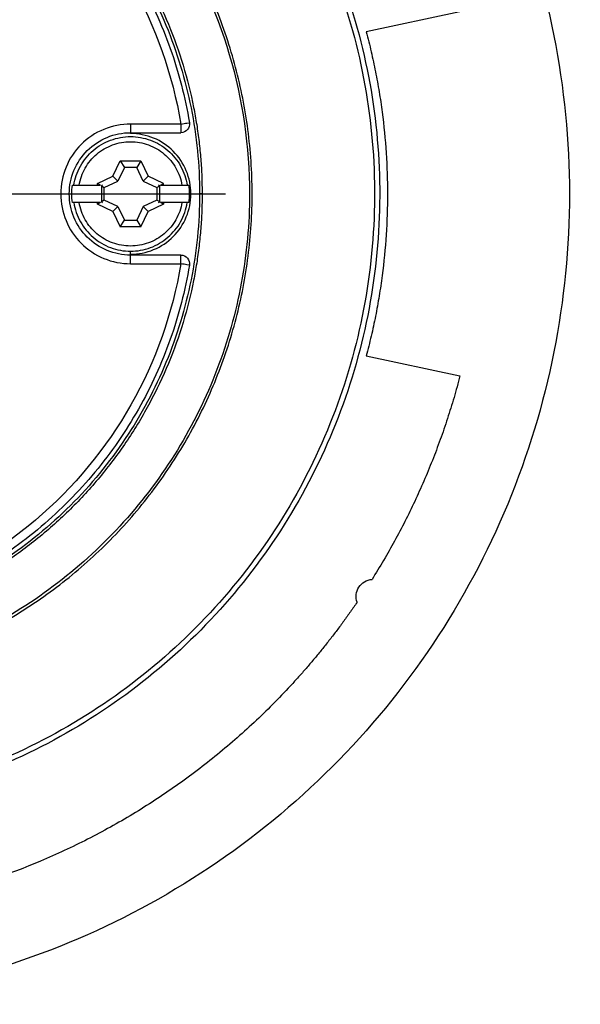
# Model space of a CAD drawing. Header units: inches. Extents: x 0 to 33, y 0 to 25.5.
# Tile 4 of 23: x 4.1 to 5.4, y 11.5 to 13.7. Entities that reach past the tile are written whole.
import ezdxf

# ---------------------------------------------------------------- set-up
doc = ezdxf.new("R2010")
doc.units = ezdxf.units.IN
doc.header["$LTSCALE"] = 3
doc.header["$MEASUREMENT"] = 0
doc.linetypes.add('SLD-Center', pattern=[0.75, 0.6, -0.05, 0.05, -0.05])
doc.linetypes.add('SLD-Solid', pattern=[0])
doc.layers.add('CENTER', color=40, linetype='SLD-Center')
doc.layers.add('DIMENSIONS', color=140, linetype='SLD-Solid', lineweight=25)
doc.styles.add('SLDTEXTSTYLE0', font='GOTHIC.TTF', dxfattribs={"width": 0.913})
doc.dimstyles.new('SLDDIMSTYLE0', dxfattribs={"dimtxt": 0.375, "dimasz": 0.45, "dimexe": 0, "dimexo": 0.0625, "dimgap": 0.09375, "dimtad": 0, "dimtih": 1, "dimtoh": 1, "dimrnd": 1e-09, "dimzin": 4, "dimdsep": 46, "dimtxsty": 'SLDTEXTSTYLE0', "dimsah": 1, "dimcen": 0, "dimadec": 0, "dimazin": 1, "dimtfac": 1, "dimtofl": 0, "dimtmove": 0, "dimatfit": 3, "dimfxl": 0, "dimfrac": 2, "dimtolj": 1, "dimtzin": 12, "dimarcsym": 0})

# ---------------------------------------------------------------- blocks, each defined once
blk = doc.blocks.new('_D')
at = {"layer": 'DIMENSIONS'}
for p, q in [((4.7481, 14.7359), (5.8381, 15.9855)), ((5.8381, 15.9855), (6.5881, 15.9855)), ((6.8708, 15.9855), (6.7566, 15.9855)), ((6.7566, 15.9855), (6.7566, 15.3902)), ((7.8406, 15.9855), (7.9549, 15.9855)), ((7.9549, 15.9855), (7.9549, 15.3902)), ((6.7566, 15.3902), (6.8708, 15.3902)), ((7.9549, 15.3902), (7.8406, 15.3902))]:
    blk.add_line(p, q, dxfattribs=at)
blk.add_solid([(4.7481, 14.7359), (5.1117, 15.0159), (4.9761, 15.1342)], dxfattribs=at)
at = {"layer": 'DIMENSIONS', "char_height": 0.375, "attachment_point": 1, "style": 'SLDTEXTSTYLE0'}
for s, insert in [('%%c', (6.5881, 16.5407)), ('3.70', (7.1536, 16.5407)), ('94.0', (6.8708, 15.8692))]:
    blk.add_mtext(s, dxfattribs=dict(at, insert=insert))
blk = doc.blocks.new('SW_CENTERMARKSYMBOL_0')
at = {"layer": 'CENTER', "color": 0}
for p, q in [((0, 0.2), (0, 1.0654)), ((0, 0), (0, 0.1)), ((-0.2, 0), (-1.0654, 0)), ((0, 0), (-0.1, 0)), ((0, 0), (0, -0.1)), ((0, 0), (0.1, 0)), ((0.2, 0), (1.0654, 0)), ((0, -0.2), (0, -1.0654))]:
    blk.add_line(p, q, dxfattribs=at)

msp = doc.modelspace()

# ---------------------------------------------------------------- linework, layer by layer
for p, q in [((5.1322, 13.757), (4.9182, 13.7116)), ((4.495, 13.5009), (4.3802, 13.5009)), ((4.3802, 13.4812), (4.495, 13.4812)), ((4.3401, 13.3816), (4.3564, 13.4166)), ((4.366, 13.4016), (4.3514, 13.3703)), ((4.3564, 13.4166), (4.404, 13.4166)), ((4.3564, 13.4166), (4.366, 13.4016)), ((4.3944, 13.4016), (4.366, 13.4016)), ((4.404, 13.4166), (4.3944, 13.4016)), ((4.4089, 13.3703), (4.3944, 13.4016)), ((4.404, 13.4166), (4.4203, 13.3816)), ((4.305, 13.3653), (4.3401, 13.3816)), ((4.3514, 13.3703), (4.3401, 13.3816)), ((4.4203, 13.3816), (4.4089, 13.3703)), ((4.4553, 13.3653), (4.4203, 13.3816)), ((4.2628, 13.3612), (4.305, 13.3612)), ((4.305, 13.3612), (4.305, 13.3653)), ((4.3115, 13.3612), (4.305, 13.3653)), ((4.305, 13.3612), (4.3115, 13.3612)), ((4.3164, 13.3612), (4.3136, 13.3598)), ((4.3136, 13.3598), (4.32, 13.3557)), ((4.3136, 13.3598), (4.3136, 13.3231)), ((4.32, 13.3557), (4.3514, 13.3703)), ((4.32, 13.3273), (4.32, 13.3557)), ((4.4089, 13.3703), (4.4403, 13.3557)), ((4.4403, 13.3557), (4.4468, 13.3598)), ((4.4403, 13.3557), (4.4403, 13.3273)), ((4.4468, 13.3598), (4.4439, 13.3612)), ((4.4468, 13.3231), (4.4468, 13.3598)), ((4.4489, 13.3612), (4.4553, 13.3653)), ((4.4489, 13.3612), (4.4553, 13.3612)), ((4.4553, 13.3612), (4.4553, 13.3653)), ((4.4553, 13.3612), (4.4976, 13.3612)), ((4.5436, 13.3415), (4.5377, 13.3415)), ((4.305, 13.3218), (4.2628, 13.3218)), ((4.305, 13.3177), (4.305, 13.3218)), ((4.3115, 13.3218), (4.305, 13.3177)), ((4.3115, 13.3218), (4.305, 13.3218)), ((4.3401, 13.3014), (4.305, 13.3177)), ((4.32, 13.3273), (4.3136, 13.3231)), ((4.3136, 13.3231), (4.3164, 13.3218)), ((4.3514, 13.3127), (4.32, 13.3273)), ((4.3401, 13.3014), (4.3514, 13.3127)), ((4.3514, 13.3127), (4.366, 13.2814)), ((4.4089, 13.3127), (4.3944, 13.2814)), ((4.4403, 13.3273), (4.4089, 13.3127)), ((4.4089, 13.3127), (4.4203, 13.3014)), ((4.4553, 13.3177), (4.4203, 13.3014)), ((4.4468, 13.3231), (4.4403, 13.3273)), ((4.4439, 13.3218), (4.4468, 13.3231)), ((4.4553, 13.3218), (4.4489, 13.3218)), ((4.4553, 13.3177), (4.4489, 13.3218)), ((4.4553, 13.3218), (4.4553, 13.3177)), ((4.4976, 13.3218), (4.4553, 13.3218)), ((4.3401, 13.3014), (4.3564, 13.2663)), ((4.404, 13.2663), (4.4203, 13.3014)), ((4.3564, 13.2663), (4.366, 13.2814)), ((4.404, 13.2663), (4.3564, 13.2663)), ((4.366, 13.2814), (4.3944, 13.2814)), ((4.3944, 13.2814), (4.404, 13.2663)), ((4.3802, 13.2037), (4.3802, 13.2107)), ((4.495, 13.2017), (4.3802, 13.2017)), ((4.3802, 13.182), (4.495, 13.182)), ((4.9182, 12.9714), (5.1322, 12.9259))]:
    msp.add_line(p, q)
for points, knots in [([(1.6814, 13.3415), (1.6814, 13.4626), (1.6933, 13.5837), (1.7405, 13.8213), (1.7759, 13.9377), (1.8686, 14.1615), (1.9259, 14.2688), (2.0605, 14.4702), (2.1377, 14.5643), (2.309, 14.7355), (2.403, 14.8127), (2.6044, 14.9473), (2.7117, 15.0047), (2.9355, 15.0974), (3.052, 15.1327), (3.2895, 15.18), (3.4106, 15.1919), (3.6529, 15.1919), (3.774, 15.18), (4.0115, 15.1327), (4.128, 15.0974), (4.3518, 15.0047), (4.4591, 14.9473), (4.6605, 14.8127), (4.7545, 14.7355), (4.9258, 14.5643), (5.003, 14.4702), (5.1376, 14.2688), (5.1949, 14.1615), (5.2876, 13.9377), (5.323, 13.8213), (5.3702, 13.5837), (5.3821, 13.4626), (5.3821, 13.3415)], [0, 0, 0, 0, 0.0625, 0.0625, 0.125, 0.125, 0.1875, 0.1875, 0.25, 0.25, 0.3125, 0.3125, 0.375, 0.375, 0.4375, 0.4375, 0.5, 0.5, 0.5625, 0.5625, 0.625, 0.625, 0.6875, 0.6875, 0.75, 0.75, 0.8125, 0.8125, 0.875, 0.875, 0.9375, 0.9375, 1, 1, 1, 1]), ([(3.2205, 11.9588), (3.1364, 11.9777), (3.054, 12.0043), (2.8954, 12.0721), (2.8192, 12.1133), (2.6756, 12.2087), (2.6081, 12.263), (2.4842, 12.3829), (2.4277, 12.4485), (2.3276, 12.589), (2.284, 12.6637), (2.211, 12.82), (2.1817, 12.9015), (2.1383, 13.0684), (2.1243, 13.1538), (2.1119, 13.3258), (2.1136, 13.4124), (2.1326, 13.5838), (2.15, 13.6686), (2.1998, 13.8337), (2.2323, 13.914), (2.3113, 14.0673), (2.3578, 14.1403), (2.4633, 14.2767), (2.5223, 14.3401), (2.6508, 14.4551), (2.7203, 14.5067), (2.8675, 14.5965), (2.9453, 14.6346), (3.1064, 14.6962), (3.1897, 14.7196), (3.3593, 14.7509), (3.4455, 14.7588), (3.618, 14.7588), (3.7042, 14.7509), (3.8738, 14.7196), (3.9571, 14.6962), (4.1182, 14.6346), (4.196, 14.5965), (4.3432, 14.5067), (4.4127, 14.4551), (4.5412, 14.3401), (4.6002, 14.2767), (4.7057, 14.1403), (4.7522, 14.0673), (4.8312, 13.914), (4.8637, 13.8337), (4.9135, 13.6686), (4.9309, 13.5838), (4.9499, 13.4124), (4.9516, 13.3258), (4.9392, 13.1538), (4.9252, 13.0684), (4.8818, 12.9015), (4.8525, 12.82), (4.7795, 12.6637), (4.7359, 12.589), (4.6358, 12.4485), (4.5793, 12.3829), (4.4554, 12.263), (4.3879, 12.2087), (4.2443, 12.1133), (4.1681, 12.0721), (4.0095, 12.0043), (3.9271, 11.9777), (3.843, 11.9588)], [0, 0, 0, 0, 0.03125, 0.03125, 0.0625, 0.0625, 0.09375, 0.09375, 0.125, 0.125, 0.15625, 0.15625, 0.1875, 0.1875, 0.21875, 0.21875, 0.25, 0.25, 0.28125, 0.28125, 0.3125, 0.3125, 0.34375, 0.34375, 0.375, 0.375, 0.40625, 0.40625, 0.4375, 0.4375, 0.46875, 0.46875, 0.5, 0.5, 0.53125, 0.53125, 0.5625, 0.5625, 0.59375, 0.59375, 0.625, 0.625, 0.65625, 0.65625, 0.6875, 0.6875, 0.71875, 0.71875, 0.75, 0.75, 0.78125, 0.78125, 0.8125, 0.8125, 0.84375, 0.84375, 0.875, 0.875, 0.90625, 0.90625, 0.9375, 0.9375, 0.96875, 0.96875, 1, 1, 1, 1]), ([(3.2292, 11.9689), (3.1456, 11.9873), (3.0637, 12.0134), (2.9059, 12.0801), (2.8301, 12.1207), (2.687, 12.2149), (2.6198, 12.2685), (2.4963, 12.3872), (2.44, 12.4522), (2.3401, 12.5913), (2.2965, 12.6655), (2.2236, 12.8204), (2.1942, 12.9012), (2.1507, 13.0669), (2.1365, 13.1517), (2.1238, 13.3225), (2.1252, 13.4085), (2.1438, 13.5788), (2.1608, 13.6631), (2.21, 13.8271), (2.2421, 13.9069), (2.3203, 14.0593), (2.3664, 14.1319), (2.471, 14.2675), (2.5295, 14.3306), (2.657, 14.4449), (2.726, 14.4963), (2.8721, 14.5856), (2.9493, 14.6235), (3.1093, 14.6847), (3.192, 14.708), (3.3605, 14.7391), (3.4461, 14.747), (3.6174, 14.747), (3.703, 14.7391), (3.8714, 14.708), (3.9542, 14.6847), (4.1142, 14.6235), (4.1914, 14.5856), (4.3375, 14.4963), (4.4065, 14.4449), (4.534, 14.3306), (4.5925, 14.2675), (4.6971, 14.1319), (4.7432, 14.0593), (4.8214, 13.9069), (4.8535, 13.8271), (4.9027, 13.6631), (4.9197, 13.5788), (4.9383, 13.4085), (4.9397, 13.3225), (4.927, 13.1517), (4.9128, 13.0669), (4.8693, 12.9012), (4.8399, 12.8204), (4.767, 12.6655), (4.7234, 12.5913), (4.6235, 12.4522), (4.5672, 12.3872), (4.4437, 12.2685), (4.3765, 12.2149), (4.2334, 12.1207), (4.1576, 12.0801), (3.9998, 12.0134), (3.9179, 11.9873), (3.8343, 11.9689)], [0, 0, 0, 0, 0.03125, 0.03125, 0.0625, 0.0625, 0.09375, 0.09375, 0.125, 0.125, 0.15625, 0.15625, 0.1875, 0.1875, 0.21875, 0.21875, 0.25, 0.25, 0.28125, 0.28125, 0.3125, 0.3125, 0.34375, 0.34375, 0.375, 0.375, 0.40625, 0.40625, 0.4375, 0.4375, 0.46875, 0.46875, 0.5, 0.5, 0.53125, 0.53125, 0.5625, 0.5625, 0.59375, 0.59375, 0.625, 0.625, 0.65625, 0.65625, 0.6875, 0.6875, 0.71875, 0.71875, 0.75, 0.75, 0.78125, 0.78125, 0.8125, 0.8125, 0.84375, 0.84375, 0.875, 0.875, 0.90625, 0.90625, 0.9375, 0.9375, 0.96875, 0.96875, 1, 1, 1, 1]), ([(3.6499, 12.224), (3.6782, 12.2267), (3.7547, 12.2341), (3.876, 12.2667), (4.0113, 12.3191), (4.1385, 12.3893), (4.2557, 12.475), (4.3609, 12.5751), (4.4524, 12.6879), (4.5287, 12.8115), (4.5885, 12.9438), (4.6308, 13.0828), (4.6549, 13.226), (4.6605, 13.3711), (4.6473, 13.5157), (4.6157, 13.6575), (4.5662, 13.794), (4.4996, 13.923), (4.4169, 14.0425), (4.3196, 14.1503), (4.2093, 14.2447), (4.0877, 14.3242), (3.957, 14.3874), (3.8192, 14.4334), (3.6767, 14.4612), (3.5317, 14.4706), (3.3868, 14.4612), (3.2443, 14.4334), (3.1065, 14.3874), (2.9758, 14.3242), (2.8542, 14.2447), (2.7439, 14.1503), (2.6466, 14.0425), (2.5639, 13.923), (2.4973, 13.794), (2.4478, 13.6575), (2.4162, 13.5157), (2.403, 13.3711), (2.4086, 13.226), (2.4327, 13.0828), (2.475, 12.9438), (2.5348, 12.8115), (2.6111, 12.6879), (2.7026, 12.5751), (2.8078, 12.475), (2.925, 12.3893), (3.0522, 12.3191), (3.1875, 12.2667), (3.3088, 12.2341), (3.3853, 12.2267), (3.4136, 12.224)], [0, 0, 0, 0, 0.012494, 0.03369, 0.054886, 0.076082, 0.097278, 0.118473, 0.139669, 0.160865, 0.182061, 0.203257, 0.224453, 0.245649, 0.266845, 0.288041, 0.309237, 0.330433, 0.351629, 0.372824, 0.39402, 0.415216, 0.436412, 0.457608, 0.478804, 0.5, 0.521196, 0.542392, 0.563588, 0.584784, 0.60598, 0.627176, 0.648371, 0.669567, 0.690763, 0.711959, 0.733155, 0.754351, 0.775547, 0.796743, 0.817939, 0.839135, 0.860331, 0.881527, 0.902722, 0.923918, 0.945114, 0.96631, 0.987506, 1, 1, 1, 1]), ([(3.4136, 12.2277), (3.3067, 12.239), (3.2015, 12.2658), (3.0029, 12.3483), (2.9096, 12.4039), (2.7427, 12.5393), (2.669, 12.6191), (2.5474, 12.7964), (2.4994, 12.8938), (2.4331, 13.0984), (2.4148, 13.2054), (2.4093, 13.4203), (2.4221, 13.5282), (2.4779, 13.7358), (2.5208, 13.8356), (2.6332, 14.0188), (2.7027, 14.1023), (2.8626, 14.2461), (2.9529, 14.3064), (3.147, 14.3989), (3.2507, 14.4311), (3.4631, 14.4646), (3.5717, 14.466), (3.7848, 14.4379), (3.8894, 14.4084), (4.0858, 14.3209), (4.1776, 14.2629), (4.3411, 14.1232), (4.4127, 14.0416), (4.5297, 13.8613), (4.5752, 13.7626), (4.6362, 13.5565), (4.6518, 13.449), (4.6518, 13.3415)], [0, 0, 0, 0, 0.0625, 0.0625, 0.125, 0.125, 0.1875, 0.1875, 0.25, 0.25, 0.3125, 0.3125, 0.375, 0.375, 0.4375, 0.4375, 0.5, 0.5, 0.5625, 0.5625, 0.625, 0.625, 0.6875, 0.6875, 0.75, 0.75, 0.8125, 0.8125, 0.875, 0.875, 0.9375, 0.9375, 1, 1, 1, 1]), ([(2.5199, 13.3415), (2.52, 13.3481), (2.52, 13.3614), (2.5207, 13.3813), (2.5216, 13.4011), (2.523, 13.4209), (2.5247, 13.4407), (2.5269, 13.4604), (2.5294, 13.4801), (2.5323, 13.4997), (2.5356, 13.5193), (2.5442, 13.5649), (2.5619, 13.6357), (2.5955, 13.7293), (2.638, 13.8192), (2.6891, 13.9045), (2.7483, 13.9844), (2.8151, 14.0581), (2.8888, 14.1249), (2.9687, 14.1841), (3.054, 14.2353), (3.1439, 14.2778), (3.2376, 14.3113), (3.334, 14.3354), (3.4324, 14.3501), (3.5317, 14.3549), (3.6311, 14.3501), (3.7295, 14.3354), (3.8259, 14.3113), (3.9196, 14.2778), (4.0095, 14.2353), (4.0948, 14.1841), (4.1747, 14.1249), (4.2483, 14.0581), (4.3152, 13.9844), (4.3744, 13.9045), (4.4255, 13.8192), (4.468, 13.7293), (4.5016, 13.6357), (4.5209, 13.5585), (4.5314, 13.4998), (4.5368, 13.4604), (4.5407, 13.4209), (4.5431, 13.3813), (4.5434, 13.3548), (4.5436, 13.3415)], [0, 0, 0, 0, 0.006266, 0.012522, 0.018772, 0.025017, 0.031259, 0.037501, 0.043747, 0.049997, 0.056254, 0.062521, 0.093766, 0.125018, 0.156264, 0.187516, 0.218761, 0.250013, 0.281258, 0.31251, 0.343755, 0.375007, 0.406252, 0.437504, 0.468749, 0.500001, 0.531247, 0.562499, 0.593744, 0.624996, 0.656241, 0.687493, 0.718738, 0.74999, 0.781235, 0.812487, 0.843733, 0.874985, 0.90623, 0.937482, 0.950004, 0.962497, 0.974981, 0.987476, 1, 1, 1, 1]), ([(2.5491, 13.5041), (2.5586, 13.5617), (2.5732, 13.6185), (2.6121, 13.7286), (2.6364, 13.7819), (2.694, 13.8835), (2.7273, 13.9318), (2.8018, 14.0217), (2.843, 14.0634), (2.932, 14.1389), (2.9799, 14.1727), (3.0808, 14.2315), (3.1338, 14.2565), (3.2434, 14.2967), (3.3, 14.312), (3.415, 14.3324), (3.4734, 14.3375), (3.5901, 14.3375), (3.6485, 14.3324), (3.7635, 14.312), (3.8201, 14.2967), (3.9297, 14.2565), (3.9827, 14.2315), (4.0836, 14.1727), (4.1315, 14.1389), (4.2205, 14.0634), (4.2617, 14.0217), (4.3362, 13.9318), (4.3695, 13.8835), (4.427, 13.7819), (4.4514, 13.7286), (4.4903, 13.6185), (4.5049, 13.5617), (4.5144, 13.5041)], [0, 0, 0, 0, 0.0625, 0.0625, 0.125, 0.125, 0.1875, 0.1875, 0.25, 0.25, 0.3125, 0.3125, 0.375, 0.375, 0.4375, 0.4375, 0.5, 0.5, 0.5625, 0.5625, 0.625, 0.625, 0.6875, 0.6875, 0.75, 0.75, 0.8125, 0.8125, 0.875, 0.875, 0.9375, 0.9375, 1, 1, 1, 1]), ([(2.5685, 13.5009), (2.5872, 13.6139), (2.6259, 13.7234), (2.7388, 13.9226), (2.8129, 14.0121), (2.9875, 14.1602), (3.0879, 14.2187), (3.3029, 14.2975), (3.4173, 14.3179), (3.6462, 14.3179), (3.7606, 14.2975), (3.9755, 14.2187), (4.076, 14.1602), (4.2506, 14.0121), (4.3247, 13.9226), (4.4376, 13.7234), (4.4763, 13.6139), (4.495, 13.5009)], [0, 0, 0, 0, 0.125, 0.125, 0.25, 0.25, 0.375, 0.375, 0.5, 0.5, 0.625, 0.625, 0.75, 0.75, 0.875, 0.875, 1, 1, 1, 1]), ([(4.9182, 13.7116), (4.9202, 13.704), (4.9242, 13.6889), (4.9296, 13.6662), (4.9347, 13.6433), (4.9395, 13.6204), (4.9438, 13.5975), (4.9478, 13.5744), (4.9514, 13.5513), (4.9579, 13.505), (4.9648, 13.4351), (4.9678, 13.3415), (4.9648, 13.2479), (4.9571, 13.1702), (4.948, 13.1085), (4.9397, 13.0625), (4.9299, 13.0167), (4.9221, 12.9865), (4.9182, 12.9714)], [0, 0, 0, 0, 0.031279, 0.062534, 0.093773, 0.125004, 0.156237, 0.187478, 0.218738, 0.250023, 0.374999, 0.500004, 0.62498, 0.749985, 0.812517, 0.874985, 0.937458, 1, 1, 1, 1]), ([(4.3802, 13.5009), (4.3593, 13.5009), (4.3384, 13.4968), (4.2999, 13.4808), (4.2822, 13.469), (4.2527, 13.4395), (4.2408, 13.4218), (4.2249, 13.3832), (4.2207, 13.3624), (4.2207, 13.3206), (4.2249, 13.2997), (4.2408, 13.2612), (4.2527, 13.2435), (4.2822, 13.214), (4.2999, 13.2022), (4.3384, 13.1862), (4.3593, 13.182), (4.3802, 13.182)], [0, 0, 0, 0, 0.125, 0.125, 0.25, 0.25, 0.375, 0.375, 0.5, 0.5, 0.625, 0.625, 0.75, 0.75, 0.875, 0.875, 1, 1, 1, 1]), ([(4.3802, 13.5009), (4.3802, 13.4958), (4.3802, 13.4907), (4.3802, 13.4834), (4.3802, 13.4812), (4.3802, 13.4812)], [0, 0, 0, 0, 0.5, 0.5, 1, 1, 1, 1]), ([(4.495, 13.5009), (4.5001, 13.5018), (4.5052, 13.5026), (4.5123, 13.5038), (4.5144, 13.5041), (4.5144, 13.5041)], [0, 0, 0, 0, 0.5, 0.5, 1, 1, 1, 1]), ([(4.5144, 13.5041), (4.5154, 13.4985), (4.5137, 13.4925), (4.5064, 13.4839), (4.5007, 13.4812), (4.495, 13.4812)], [0, 0, 0, 0, 0.5, 0.5, 1, 1, 1, 1]), ([(4.495, 13.5009), (4.495, 13.5), (4.495, 13.498), (4.495, 13.4953), (4.495, 13.4927), (4.495, 13.4904), (4.495, 13.4875), (4.495, 13.4845), (4.495, 13.4818), (4.495, 13.4814), (4.495, 13.4812)], [0, 0, 0, 0, 0.094886, 0.18555, 0.273061, 0.358767, 0.444227, 0.618065, 0.800008, 1, 1, 1, 1]), ([(4.3802, 13.2017), (4.3619, 13.2017), (4.3436, 13.2054), (4.3098, 13.2194), (4.2943, 13.2297), (4.2684, 13.2556), (4.258, 13.2711), (4.244, 13.3049), (4.2404, 13.3232), (4.2404, 13.3598), (4.244, 13.3781), (4.258, 13.4119), (4.2684, 13.4274), (4.2943, 13.4532), (4.3098, 13.4636), (4.3436, 13.4776), (4.3619, 13.4812), (4.3802, 13.4812)], [0, 0, 0, 0, 0.125, 0.125, 0.25, 0.25, 0.375, 0.375, 0.5, 0.5, 0.625, 0.625, 0.75, 0.75, 0.875, 0.875, 1, 1, 1, 1]), ([(4.2508, 13.3612), (4.2532, 13.3765), (4.2582, 13.3913), (4.2733, 13.4184), (4.2832, 13.4306), (4.3067, 13.4508), (4.3202, 13.4588), (4.3492, 13.4695), (4.3647, 13.4723), (4.3957, 13.4723), (4.4111, 13.4695), (4.4401, 13.4588), (4.4537, 13.4508), (4.4772, 13.4306), (4.4871, 13.4184), (4.5021, 13.3913), (4.5072, 13.3765), (4.5095, 13.3612)], [0, 0, 0, 0, 0.125, 0.125, 0.25, 0.25, 0.375, 0.375, 0.5, 0.5, 0.625, 0.625, 0.75, 0.75, 0.875, 0.875, 1, 1, 1, 1]), ([(4.3802, 13.2037), (4.3982, 13.2037), (4.4162, 13.2073), (4.4496, 13.2211), (4.4649, 13.2313), (4.4904, 13.2568), (4.5006, 13.2721), (4.5144, 13.3054), (4.518, 13.3234), (4.518, 13.3595), (4.5144, 13.3776), (4.5006, 13.4109), (4.4904, 13.4262), (4.4649, 13.4517), (4.4496, 13.4619), (4.4162, 13.4757), (4.3982, 13.4793), (4.3802, 13.4793)], [0, 0, 0, 0, 0.125, 0.125, 0.25, 0.25, 0.375, 0.375, 0.5, 0.5, 0.625, 0.625, 0.75, 0.75, 0.875, 0.875, 1, 1, 1, 1]), ([(4.2628, 13.3612), (4.2651, 13.3749), (4.2698, 13.3882), (4.2836, 13.4125), (4.2926, 13.4234), (4.3139, 13.4414), (4.3261, 13.4485), (4.3523, 13.4581), (4.3662, 13.4605), (4.3941, 13.4605), (4.408, 13.4581), (4.4342, 13.4485), (4.4464, 13.4414), (4.4677, 13.4234), (4.4768, 13.4125), (4.4905, 13.3882), (4.4953, 13.3749), (4.4976, 13.3612)], [0, 0, 0, 0, 0.125, 0.125, 0.25, 0.25, 0.375, 0.375, 0.5, 0.5, 0.625, 0.625, 0.75, 0.75, 0.875, 0.875, 1, 1, 1, 1]), ([(4.2508, 13.3612), (4.2509, 13.3612), (4.2512, 13.3612), (4.252, 13.3612), (4.2533, 13.3612), (4.2551, 13.3612), (4.2573, 13.3612), (4.2599, 13.3612), (4.2618, 13.3612), (4.2628, 13.3612)], [0, 0, 0, 0, 0.122533, 0.251724, 0.387667, 0.530433, 0.680066, 0.836587, 1, 1, 1, 1]), ([(4.4976, 13.3612), (4.4983, 13.3612), (4.4998, 13.3612), (4.5019, 13.3612), (4.5038, 13.3612), (4.5055, 13.3612), (4.5068, 13.3612), (4.5079, 13.3612), (4.5087, 13.3612), (4.5093, 13.3612), (4.5094, 13.3612), (4.5095, 13.3612)], [0, 0, 0, 0, 0.1277179, 0.2512603, 0.3706265, 0.4858219, 0.5968594, 0.7037606, 0.8065561, 0.9052862, 1, 1, 1, 1]), ([(5.3821, 13.3415), (5.3821, 13.2204), (5.3702, 13.0993), (5.323, 12.8617), (5.2876, 12.7453), (5.1949, 12.5215), (5.1376, 12.4142), (5.003, 12.2128), (4.9258, 12.1187), (4.7545, 11.9474), (4.6605, 11.8702), (4.4591, 11.7357), (4.3518, 11.6783), (4.128, 11.5856), (4.0115, 11.5503), (3.774, 11.503), (3.6529, 11.4911), (3.4106, 11.4911), (3.2895, 11.503), (3.052, 11.5503), (2.9355, 11.5856), (2.7117, 11.6783), (2.6044, 11.7357), (2.403, 11.8702), (2.309, 11.9474), (2.1377, 12.1187), (2.0605, 12.2128), (1.9259, 12.4142), (1.8686, 12.5215), (1.7759, 12.7453), (1.7405, 12.8617), (1.6933, 13.0993), (1.6814, 13.2204), (1.6814, 13.3415)], [0, 0, 0, 0, 0.0625, 0.0625, 0.125, 0.125, 0.1875, 0.1875, 0.25, 0.25, 0.3125, 0.3125, 0.375, 0.375, 0.4375, 0.4375, 0.5, 0.5, 0.5625, 0.5625, 0.625, 0.625, 0.6875, 0.6875, 0.75, 0.75, 0.8125, 0.8125, 0.875, 0.875, 0.9375, 0.9375, 1, 1, 1, 1]), ([(4.5436, 13.3415), (4.5435, 13.3348), (4.5434, 13.3216), (4.5428, 13.3017), (4.5419, 13.2819), (4.5405, 13.2621), (4.5388, 13.2423), (4.5366, 13.2226), (4.5341, 13.2029), (4.5312, 13.1832), (4.5279, 13.1636), (4.5193, 13.1181), (4.5016, 13.0473), (4.468, 12.9537), (4.4255, 12.8637), (4.3744, 12.7785), (4.3152, 12.6986), (4.2484, 12.6249), (4.1747, 12.5581), (4.0948, 12.4989), (4.0095, 12.4477), (3.9196, 12.4052), (3.8259, 12.3717), (3.7295, 12.3475), (3.6311, 12.3329), (3.5318, 12.3281), (3.4324, 12.3329), (3.334, 12.3475), (3.2376, 12.3717), (3.1439, 12.4052), (3.054, 12.4477), (2.9687, 12.4988), (2.8888, 12.5581), (2.8152, 12.6249), (2.7483, 12.6985), (2.6891, 12.7784), (2.638, 12.8637), (2.5955, 12.9537), (2.5619, 13.0473), (2.5426, 13.1245), (2.5321, 13.1832), (2.5267, 13.2225), (2.5228, 13.2621), (2.5204, 13.3017), (2.5201, 13.3282), (2.5199, 13.3415)], [0, 0, 0, 0, 0.006266, 0.012522, 0.018772, 0.025017, 0.031259, 0.037501, 0.043747, 0.049997, 0.056254, 0.062521, 0.093766, 0.125018, 0.156264, 0.187516, 0.218761, 0.250013, 0.281258, 0.31251, 0.343755, 0.375007, 0.406253, 0.437504, 0.46875, 0.500001, 0.531247, 0.562499, 0.593744, 0.624996, 0.656241, 0.687493, 0.718738, 0.74999, 0.781236, 0.812487, 0.843733, 0.874985, 0.90623, 0.937482, 0.950004, 0.962497, 0.974982, 0.987476, 1, 1, 1, 1]), ([(4.6518, 13.3415), (4.6518, 13.2731), (4.6455, 13.2047), (4.6206, 13.0703), (4.602, 13.0042), (4.553, 12.8765), (4.5227, 12.8149), (4.4513, 12.6983), (4.4102, 12.6432), (4.3187, 12.5416), (4.2683, 12.4949), (4.1599, 12.4116), (4.1018, 12.3749), (3.98, 12.3128), (3.9163, 12.2873), (3.7852, 12.2483), (3.7179, 12.2349), (3.6499, 12.2277)], [0, 0, 0, 0, 0.125, 0.125, 0.25, 0.25, 0.375, 0.375, 0.5, 0.5, 0.625, 0.625, 0.75, 0.75, 0.875, 0.875, 1, 1, 1, 1]), ([(4.2508, 13.3218), (4.2532, 13.3065), (4.2582, 13.2916), (4.2733, 13.2645), (4.2832, 13.2524), (4.3067, 13.2322), (4.3202, 13.2242), (4.3492, 13.2134), (4.3647, 13.2107), (4.3802, 13.2107)], [0, 0, 0, 0, 0.25, 0.25, 0.5, 0.5, 0.75, 0.75, 1, 1, 1, 1]), ([(4.2628, 13.3218), (4.262, 13.3218), (4.2605, 13.3218), (4.2584, 13.3218), (4.2565, 13.3218), (4.2549, 13.3218), (4.2535, 13.3218), (4.2524, 13.3218), (4.2516, 13.3218), (4.2511, 13.3218), (4.2509, 13.3218), (4.2508, 13.3218)], [0, 0, 0, 0, 0.127718, 0.25126, 0.370627, 0.485822, 0.596859, 0.703761, 0.806556, 0.905286, 1, 1, 1, 1]), ([(4.4976, 13.3218), (4.4953, 13.3081), (4.4905, 13.2947), (4.4768, 13.2705), (4.4677, 13.2596), (4.4464, 13.2416), (4.4342, 13.2345), (4.408, 13.2249), (4.3941, 13.2224), (4.3662, 13.2224), (4.3523, 13.2249), (4.3261, 13.2345), (4.3139, 13.2416), (4.2926, 13.2596), (4.2836, 13.2705), (4.2698, 13.2947), (4.2651, 13.3081), (4.2628, 13.3218)], [0, 0, 0, 0, 0.125, 0.125, 0.25, 0.25, 0.375, 0.375, 0.5, 0.5, 0.625, 0.625, 0.75, 0.75, 0.875, 0.875, 1, 1, 1, 1]), ([(4.3802, 13.2107), (4.3957, 13.2107), (4.4111, 13.2134), (4.4401, 13.2242), (4.4537, 13.2322), (4.4772, 13.2524), (4.4871, 13.2645), (4.5021, 13.2916), (4.5072, 13.3065), (4.5095, 13.3218)], [0, 0, 0, 0, 0.25, 0.25, 0.5, 0.5, 0.75, 0.75, 1, 1, 1, 1]), ([(4.5095, 13.3218), (4.5094, 13.3218), (4.5092, 13.3218), (4.5083, 13.3218), (4.507, 13.3218), (4.5053, 13.3218), (4.503, 13.3218), (4.5004, 13.3218), (4.4985, 13.3218), (4.4976, 13.3218)], [0, 0, 0, 0, 0.1225334, 0.2517241, 0.3876674, 0.530433, 0.6800658, 0.8365873, 1, 1, 1, 1]), ([(4.3802, 13.182), (4.3802, 13.1872), (4.3802, 13.1923), (4.3802, 13.1996), (4.3802, 13.2017), (4.3802, 13.2017)], [0, 0, 0, 0, 0.5, 0.5, 1, 1, 1, 1]), ([(4.495, 13.182), (4.495, 13.1872), (4.495, 13.1923), (4.495, 13.1996), (4.495, 13.2017), (4.495, 13.2017)], [0, 0, 0, 0, 0.5, 0.5, 1, 1, 1, 1]), ([(4.495, 13.2017), (4.5007, 13.2017), (4.5064, 13.1991), (4.5137, 13.1904), (4.5154, 13.1844), (4.5144, 13.1788)], [0, 0, 0, 0, 0.5, 0.5, 1, 1, 1, 1]), ([(4.5144, 13.1788), (4.5049, 13.1212), (4.4903, 13.0645), (4.4514, 12.9544), (4.427, 12.901), (4.3695, 12.7995), (4.3362, 12.7512), (4.2617, 12.6613), (4.2205, 12.6196), (4.1315, 12.5441), (4.0836, 12.5102), (3.9827, 12.4514), (3.9297, 12.4265), (3.8201, 12.3863), (3.7635, 12.371), (3.6485, 12.3506), (3.5901, 12.3454), (3.4734, 12.3454), (3.415, 12.3506), (3.3, 12.371), (3.2434, 12.3863), (3.1338, 12.4265), (3.0808, 12.4514), (2.9799, 12.5102), (2.932, 12.5441), (2.843, 12.6196), (2.8018, 12.6613), (2.7273, 12.7512), (2.694, 12.7995), (2.6364, 12.901), (2.6121, 12.9544), (2.5732, 13.0645), (2.5586, 13.1212), (2.5491, 13.1788)], [0, 0, 0, 0, 0.0625, 0.0625, 0.125, 0.125, 0.1875, 0.1875, 0.25, 0.25, 0.3125, 0.3125, 0.375, 0.375, 0.4375, 0.4375, 0.5, 0.5, 0.5625, 0.5625, 0.625, 0.625, 0.6875, 0.6875, 0.75, 0.75, 0.8125, 0.8125, 0.875, 0.875, 0.9375, 0.9375, 1, 1, 1, 1]), ([(4.495, 13.182), (4.4763, 13.0691), (4.4376, 12.9595), (4.3247, 12.7604), (4.2506, 12.6709), (4.076, 12.5228), (3.9755, 12.4643), (3.7606, 12.3854), (3.6462, 12.3651), (3.4173, 12.3651), (3.3029, 12.3854), (3.0879, 12.4643), (2.9875, 12.5228), (2.8129, 12.6709), (2.7388, 12.7604), (2.6259, 12.9595), (2.5872, 13.0691), (2.5685, 13.182)], [0, 0, 0, 0, 0.125, 0.125, 0.25, 0.25, 0.375, 0.375, 0.5, 0.5, 0.625, 0.625, 0.75, 0.75, 0.875, 0.875, 1, 1, 1, 1]), ([(4.5144, 13.1788), (4.5144, 13.1788), (4.5123, 13.1792), (4.5052, 13.1804), (4.5001, 13.1812), (4.495, 13.182)], [0, 0, 0, 0, 0.5, 0.5, 1, 1, 1, 1]), ([(4.8973, 12.409), (4.8923, 12.4017), (4.8823, 12.3873), (4.867, 12.366), (4.8513, 12.3449), (4.8353, 12.324), (4.819, 12.3035), (4.8023, 12.2832), (4.7854, 12.2631), (4.7681, 12.2433), (4.7299, 12.2011), (4.6684, 12.1386), (4.5795, 12.0605), (4.4853, 11.9889), (4.3862, 11.9242), (4.2828, 11.8668), (4.1398, 11.8003), (3.9527, 11.7366), (3.7196, 11.693), (3.4827, 11.683), (3.2468, 11.7069), (3.0168, 11.7642), (2.7972, 11.8537), (2.5927, 11.9736), (2.4381, 12.0969), (2.3261, 12.2078), (2.2482, 12.2969), (2.1768, 12.3912), (2.1124, 12.4905), (2.0552, 12.5941), (2.0155, 12.68), (1.989, 12.7458), (1.9726, 12.7902), (1.9575, 12.835), (1.9435, 12.8802), (1.9354, 12.9107), (1.9313, 12.9259)], [0, 0, 0, 0, 0.0069556, 0.0139052, 0.0208505, 0.0277933, 0.0347353, 0.0416784, 0.0486242, 0.0555746, 0.0625312, 0.0937879, 0.1250497, 0.1563064, 0.1875683, 0.2188249, 0.2500868, 0.3125653, 0.3750438, 0.4375223, 0.5000007, 0.5624792, 0.6249577, 0.6874362, 0.7499146, 0.7811713, 0.8124332, 0.8436898, 0.8749517, 0.9062084, 0.9374703, 0.9499856, 0.962486, 0.9749817, 0.987483, 1, 1, 1, 1]), ([(5.1322, 12.9259), (5.1301, 12.9177), (5.1257, 12.9013), (5.1187, 12.8769), (5.1114, 12.8526), (5.1037, 12.8284), (5.0957, 12.8043), (5.0872, 12.7803), (5.0784, 12.7565), (5.0693, 12.7328), (5.0597, 12.7093), (5.0465, 12.678), (5.0291, 12.6394), (5.0069, 12.5937), (4.9832, 12.5488), (4.9582, 12.5045), (4.9404, 12.4757), (4.9315, 12.4613)], [0, 0, 0, 0, 0.050068, 0.10009, 0.150077, 0.200041, 0.249994, 0.299948, 0.349914, 0.399905, 0.449932, 0.500007, 0.600094, 0.700042, 0.799946, 0.899901, 1, 1, 1, 1]), ([(4.8973, 12.409), (4.8953, 12.4146), (4.8946, 12.4208), (4.896, 12.4327), (4.8982, 12.4385), (4.9048, 12.4486), (4.9092, 12.4529), (4.9196, 12.459), (4.9255, 12.4608), (4.9315, 12.4613)], [0, 0, 0, 0, 0.25, 0.25, 0.5, 0.5, 0.75, 0.75, 1, 1, 1, 1])]:
    msp.add_open_spline(points, degree=3, knots=knots)
for points in [[(4.5377, 13.3415), (4.5377, 13.4073), (4.5247, 13.539), (4.4671, 13.7289), (4.3736, 13.904), (4.2477, 14.0574), (4.0942, 14.1833), (3.9192, 14.2769), (3.7293, 14.3345), (3.5317, 14.3539), (3.3342, 14.3345), (3.1443, 14.2769), (2.9693, 14.1833), (2.8158, 14.0574), (2.6899, 13.904), (2.5964, 13.7289), (2.5388, 13.539), (2.5193, 13.3415), (2.5388, 13.144), (2.5964, 12.954), (2.6899, 12.779), (2.8158, 12.6256), (2.9693, 12.4997), (3.1443, 12.4061), (3.3342, 12.3485), (3.5317, 12.329), (3.7293, 12.3485), (3.9192, 12.4061), (4.0942, 12.4997), (4.2477, 12.6256), (4.3736, 12.779), (4.4671, 12.954), (4.5247, 13.144), (4.5377, 13.2756), (4.5377, 13.3415)], [(4.2474, 13.3218), (4.2455, 13.3348), (4.2455, 13.3481), (4.2474, 13.3612)], [(4.2474, 13.3612), (4.2486, 13.3612), (4.2497, 13.3612), (4.2508, 13.3612)], [(4.5095, 13.3612), (4.5106, 13.3612), (4.5118, 13.3612), (4.5129, 13.3612)], [(4.5129, 13.3612), (4.5148, 13.3481), (4.5148, 13.3348), (4.5129, 13.3218)], [(4.2508, 13.3218), (4.2497, 13.3218), (4.2486, 13.3218), (4.2474, 13.3218)], [(4.5129, 13.3218), (4.5118, 13.3218), (4.5106, 13.3218), (4.5095, 13.3218)]]:
    msp.add_open_spline(points, degree=3)

# ---------------------------------------------------------------- block references
at = {"layer": 'CENTER'}
msp.add_blockref('SW_CENTERMARKSYMBOL_0', (3.5317, 13.3415), dxfattribs=at)

# ---------------------------------------------------------------- dimensions: what is measured, and where the dimension line sits
at = {"layer": 'DIMENSIONS'}
dim = msp.add_diameter_dim_2p(p1=(2.3154, 11.947), p2=(4.7481, 14.7359), dimstyle='SLDDIMSTYLE0', dxfattribs=at)
dim.commit()
dim.dimension.update_dxf_attribs({"geometry": '_D', "text_midpoint": (7.3557, 15.9855), "dimtype": 163})

doc.saveas('drawing.dxf')
